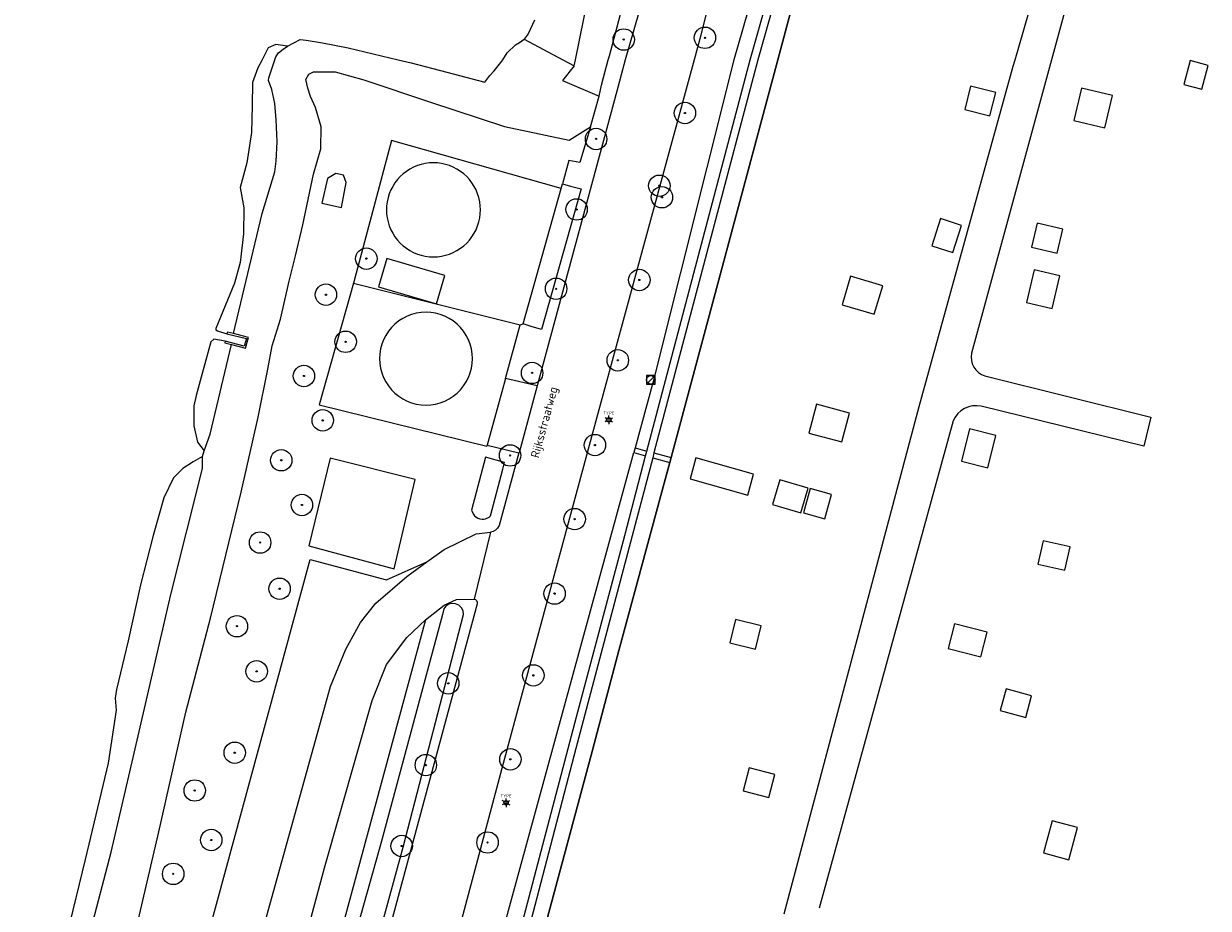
# Model space of a CAD drawing. Header units: metres. Extents: x 102000 to 105000, y 414600 to 420766.
# Tile 24 of 256: x 102563 to 102701, y 415701 to 415804. Entities that reach past the tile are written whole.
import ezdxf
from ezdxf.enums import TextEntityAlignment as Align

# ---------------------------------------------------------------- set-up
doc = ezdxf.new("R2010")
doc.units = ezdxf.units.M
doc.layers.get('0').update_dxf_attribs({"color": 8})
doc.styles.add('MtXpl_NLCS-ISO', font='NLCS-ISO.ttf')
doc.styles.add('NLCS-ISO', font='NLCS-ISO.ttf')

msp = doc.modelspace()

# ---------------------------------------------------------------- hatches: boundary and pattern name
at = {"ltscale": 0.1}
h = msp.add_hatch(color=256, dxfattribs=at)
edge = h.paths.add_edge_path()
edge.add_arc((102632.77, 415802.36), 0.075, 0, 360)
h = msp.add_hatch(color=256, dxfattribs=at)
edge = h.paths.add_edge_path()
edge.add_arc((102642.25, 415802.56), 0.075, 0, 360)
h = msp.add_hatch(color=256, dxfattribs=at)
edge = h.paths.add_edge_path()
edge.add_arc((102639.91, 415793.78), 0.075, 0, 360)
h = msp.add_hatch(color=256, dxfattribs=at)
edge = h.paths.add_edge_path()
edge.add_arc((102629.55, 415790.75), 0.075, 0, 360)
h = msp.add_hatch(color=256, dxfattribs=at)
edge = h.paths.add_edge_path()
edge.add_arc((102636.93, 415785.29), 0.075, 0, 360)
h = msp.add_hatch(color=256, dxfattribs=at)
edge = h.paths.add_edge_path()
edge.add_arc((102637.23, 415783.95), 0.075, 0, 360)
h = msp.add_hatch(color=256, dxfattribs=at)
edge = h.paths.add_edge_path()
edge.add_arc((102627.27, 415782.52), 0.075, 0, 360)
h = msp.add_hatch(color=256, dxfattribs=at)
edge = h.paths.add_edge_path()
edge.add_arc((102602.73, 415776.78), 0.075, 0, 360)
h = msp.add_hatch(color=256, dxfattribs=at)
edge = h.paths.add_edge_path()
edge.add_arc((102624.88, 415773.26), 0.075, 0, 360)
h = msp.add_hatch(color=256, dxfattribs=at)
edge = h.paths.add_edge_path()
edge.add_arc((102634.59, 415774.29), 0.075, 0, 360)
h = msp.add_hatch(color=256, dxfattribs=at)
edge = h.paths.add_edge_path()
edge.add_arc((102598.01, 415772.57), 0.075, 0, 360)
h = msp.add_hatch(color=256, dxfattribs=at)
edge = h.paths.add_edge_path()
edge.add_arc((102600.31, 415767.07), 0.075, 0, 360)
h = msp.add_hatch(color=256, dxfattribs=at)
edge = h.paths.add_edge_path()
edge.add_arc((102632.08, 415764.91), 0.075, 0, 360)
h = msp.add_hatch(color=256, dxfattribs=at)
edge = h.paths.add_edge_path()
edge.add_arc((102622.08, 415763.44), 0.075, 0, 360)
h = msp.add_hatch(color=256, dxfattribs=at)
edge = h.paths.add_edge_path()
edge.add_arc((102595.44, 415763.08), 0.075, 0, 360)
h = msp.add_hatch(color=256, dxfattribs=at)
edge = h.paths.add_edge_path()
edge.add_arc((102597.64, 415757.9), 0.075, 0, 360)
h = msp.add_hatch(color=256, dxfattribs=at)
edge = h.paths.add_edge_path()
edge.add_arc((102619.51, 415753.8), 0.075, 0, 360)
h = msp.add_hatch(color=256, dxfattribs=at)
edge = h.paths.add_edge_path()
edge.add_arc((102629.41, 415755.01), 0.075, 0, 360)
h = msp.add_hatch(color=256, dxfattribs=at)
edge = h.paths.add_edge_path()
edge.add_arc((102592.79, 415753.24), 0.075, 0, 360)
h = msp.add_hatch(color=256, dxfattribs=at)
edge = h.paths.add_edge_path()
edge.add_arc((102595.21, 415748.02), 0.075, 0, 360)
h = msp.add_hatch(color=256, dxfattribs=at)
edge = h.paths.add_edge_path()
edge.add_arc((102627.04, 415746.37), 0.075, 0, 360)
h = msp.add_hatch(color=256, dxfattribs=at)
edge = h.paths.add_edge_path()
edge.add_arc((102590.33, 415743.64), 0.075, 0, 360)
h = msp.add_hatch(color=256, dxfattribs=at)
edge = h.paths.add_edge_path()
edge.add_arc((102592.6, 415738.24), 0.075, 0, 360)
h = msp.add_hatch(color=256, dxfattribs=at)
edge = h.paths.add_edge_path()
edge.add_arc((102624.7, 415737.68), 0.075, 0, 360)
h = msp.add_hatch(color=256, dxfattribs=at)
edge = h.paths.add_edge_path()
edge.add_arc((102587.62, 415733.87), 0.075, 0, 360)
h = msp.add_hatch(color=256, dxfattribs=at)
edge = h.paths.add_edge_path()
edge.add_arc((102589.92, 415728.6), 0.075, 0, 360)
h = msp.add_hatch(color=256, dxfattribs=at)
edge = h.paths.add_edge_path()
edge.add_arc((102622.22, 415728.13), 0.075, 0, 360)
h = msp.add_hatch(color=256, dxfattribs=at)
edge = h.paths.add_edge_path()
edge.add_arc((102612.29, 415727.2), 0.075, 0, 360)
h = msp.add_hatch(color=256, dxfattribs=at)
edge = h.paths.add_edge_path()
edge.add_arc((102587.37, 415719.1), 0.075, 0, 360)
h = msp.add_hatch(color=256, dxfattribs=at)
edge = h.paths.add_edge_path()
edge.add_arc((102619.54, 415718.33), 0.075, 0, 360)
h = msp.add_hatch(color=256, dxfattribs=at)
edge = h.paths.add_edge_path()
edge.add_arc((102609.67, 415717.66), 0.075, 0, 360)
h = msp.add_hatch(color=256, dxfattribs=at)
edge = h.paths.add_edge_path()
edge.add_arc((102582.7, 415714.69), 0.075, 0, 360)
h = msp.add_hatch(color=256, dxfattribs=at)
edge = h.paths.add_edge_path()
edge.add_arc((102584.62, 415708.91), 0.075, 0, 360)
h = msp.add_hatch(color=256, dxfattribs=at)
edge = h.paths.add_edge_path()
edge.add_arc((102606.85, 415708.21), 0.075, 0, 360)
h = msp.add_hatch(color=256, dxfattribs=at)
edge = h.paths.add_edge_path()
edge.add_arc((102616.87, 415708.62), 0.075, 0, 360)
h = msp.add_hatch(color=256, dxfattribs=at)
edge = h.paths.add_edge_path()
edge.add_arc((102580.18, 415704.96), 0.075, 0, 360)

# ---------------------------------------------------------------- linework, layer by layer
for p, q in [((102649.66, 415834.47), (102641.76, 415802.86)), ((102678.46, 415800), (102688.59, 415835.13)), ((102691.59, 415832.57), (102682.71, 415800)), ((102647.52, 415800), (102653.4, 415820.6)), ((102654.29, 415820.63), (102648.41, 415800)), ((102650.1, 415815.45), (102645.61, 415800)), ((102627.14, 415800), (102630, 415814.09)), ((102636.72, 415813.05), (102632.93, 415800)), ((102650.75, 415800), (102653.79, 415811.43)), ((102653.79, 415811.43), (102650.75, 415800)), ((102631.09, 415800.45), (102632.76, 415806.63)), ((102622.34, 415804.61), (102621.62, 415803.03)), ((102593.51, 415801.59), (102595.01, 415802.35)), ((102595.01, 415802.35), (102595.72, 415802.28)), ((102595.72, 415802.28), (102597.59, 415801.97)), ((102620.61, 415802.02), (102621.16, 415802.41)), ((102621.62, 415803.03), (102621.16, 415802.41)), ((102621.16, 415802.41), (102625.68, 415800)), ((102641.76, 415802.86), (102640.98, 415800)), ((102591.27, 415801.38), (102590.55, 415800)), ((102592.16, 415801.79), (102591.27, 415801.38)), ((102593.51, 415801.59), (102592.16, 415801.79)), ((102592.17, 415800.32), (102592.48, 415800.79)), ((102592.48, 415800.79), (102593.02, 415801.23)), ((102593.02, 415801.23), (102593.51, 415801.59)), ((102597.59, 415801.97), (102600.61, 415801.39)), ((102600.61, 415801.39), (102606.43, 415800)), ((102618.65, 415800), (102619.18, 415800.8)), ((102619.18, 415800.8), (102620.15, 415801.75)), ((102620.15, 415801.75), (102620.61, 415802.02)), ((102590.55, 415800), (102590.06, 415799.05)), ((102591.36, 415797.9), (102592.06, 415800)), ((102592.06, 415800), (102592.17, 415800.32)), ((102606.43, 415800), (102607.95, 415799.64)), ((102607.95, 415799.64), (102612.12, 415798.55)), ((102617.63, 415798.69), (102618.44, 415799.67)), ((102618.44, 415799.67), (102618.65, 415800)), ((102625.68, 415800), (102627, 415799.3)), ((102627, 415799.3), (102627.14, 415800)), ((102640.98, 415800), (102629.62, 415758.29)), ((102630.4, 415797.92), (102630.97, 415800)), ((102630.97, 415800), (102631.09, 415800.45)), ((102632.93, 415800), (102631.95, 415796.35)), ((102635.48, 415754.32), (102647.52, 415800)), ((102645.61, 415800), (102636.21, 415762.42)), ((102648.41, 415800), (102636.29, 415754.1)), ((102650.75, 415800), (102638.3, 415753.55)), ((102638.3, 415753.55), (102650.75, 415800)), ((102682.71, 415800), (102673.37, 415765.76)), ((102678.24, 415799.24), (102678.46, 415800)), ((102698.88, 415799.9), (102698.13, 415797.12)), ((102701, 415799.33), (102698.88, 415799.9)), ((102590.06, 415799.05), (102589.42, 415797.33)), ((102595.67, 415797.71), (102596.02, 415798.32)), ((102596.02, 415798.32), (102596.57, 415798.57)), ((102596.57, 415798.57), (102599.09, 415798.58)), ((102599.09, 415798.58), (102602.45, 415797.66)), ((102612.12, 415798.55), (102616.57, 415797.37)), ((102616.57, 415797.37), (102617.15, 415798.17)), ((102617.15, 415798.17), (102617.63, 415798.69)), ((102627, 415799.3), (102625.64, 415797.57)), ((102667.24, 415759.51), (102678.24, 415799.24)), ((102700.25, 415796.55), (102701, 415799.33)), ((102589.42, 415797.33), (102589.4, 415794.66)), ((102591.32, 415797.56), (102591.36, 415797.9)), ((102591.69, 415796.53), (102591.32, 415797.56)), ((102595.91, 415796.67), (102595.67, 415797.71)), ((102596.21, 415795.69), (102595.91, 415796.67)), ((102602.45, 415797.66), (102610.2, 415795.06)), ((102625.64, 415797.57), (102629.9, 415795.75)), ((102629.9, 415795.75), (102630.16, 415797.02)), ((102630.16, 415797.02), (102630.4, 415797.92)), ((102673.26, 415796.91), (102672.57, 415794.19)), ((102676.19, 415796.16), (102673.26, 415796.91)), ((102686.2, 415796.68), (102685.3, 415792.92)), ((102689.82, 415795.81), (102686.2, 415796.68)), ((102698.13, 415797.12), (102700.25, 415796.55)), ((102592.05, 415794.88), (102591.69, 415796.53)), ((102596.79, 415794.43), (102596.21, 415795.69)), ((102631.95, 415796.35), (102622.67, 415761.93)), ((102628.88, 415792.15), (102629.9, 415795.75)), ((102675.49, 415793.44), (102676.19, 415796.16)), ((102688.92, 415792.05), (102689.82, 415795.81)), ((102589.4, 415794.66), (102589.31, 415791.49)), ((102592.22, 415792.99), (102592.05, 415794.88)), ((102597.45, 415792.17), (102596.79, 415794.43)), ((102610.2, 415795.06), (102618.86, 415792.21)), ((102672.57, 415794.19), (102675.49, 415793.44)), ((102592.32, 415790.4), (102592.22, 415792.99)), ((102685.3, 415792.92), (102688.92, 415792.05)), ((102589.31, 415791.49), (102588.77, 415787.98)), ((102597.4, 415789.61), (102597.45, 415792.17)), ((102618.86, 415792.21), (102626.39, 415790.62)), ((102626.39, 415790.62), (102628.88, 415792.15)), ((102628.88, 415792.15), (102627.64, 415787.99)), ((102592.19, 415788.14), (102592.32, 415790.4)), ((102605.66, 415790.57), (102601.21, 415773.92)), ((102625.47, 415784.98), (102605.66, 415790.57)), ((102596.54, 415786.64), (102597.4, 415789.61)), ((102588.77, 415787.98), (102587.99, 415785.1)), ((102590.57, 415782.04), (102592.03, 415786.93)), ((102592.03, 415786.93), (102592.19, 415788.14)), ((102607.41, 415786.97), (102607.03, 415786.68)), ((102607.82, 415787.23), (102607.41, 415786.97)), ((102608.24, 415787.45), (102607.82, 415787.23)), ((102608.68, 415787.64), (102608.24, 415787.45)), ((102609.14, 415787.78), (102608.68, 415787.64)), ((102609.61, 415787.88), (102609.14, 415787.78)), ((102610.08, 415787.95), (102609.61, 415787.88)), ((102610.56, 415787.97), (102610.08, 415787.95)), ((102611.04, 415787.95), (102610.56, 415787.97)), ((102611.51, 415787.88), (102611.04, 415787.95)), ((102611.98, 415787.78), (102611.51, 415787.88)), ((102612.44, 415787.64), (102611.98, 415787.78)), ((102612.88, 415787.45), (102612.44, 415787.64)), ((102613.3, 415787.23), (102612.88, 415787.45)), ((102613.71, 415786.97), (102613.3, 415787.23)), ((102614.09, 415786.68), (102613.71, 415786.97)), ((102626.37, 415788.23), (102625.62, 415785.5)), ((102627.64, 415787.99), (102626.37, 415788.23)), ((102627.64, 415787.99), (102626.37, 415788.23)), ((102595.31, 415780.72), (102596.54, 415786.64)), ((102598.2, 415786.15), (102597.53, 415783.26)), ((102599.18, 415786.73), (102598.2, 415786.15)), ((102600.07, 415786.51), (102599.18, 415786.73)), ((102599.83, 415782.76), (102600.38, 415785.67)), ((102600.38, 415785.67), (102600.07, 415786.51)), ((102606.07, 415785.63), (102605.81, 415785.22)), ((102606.36, 415786.01), (102606.07, 415785.63)), ((102606.68, 415786.36), (102606.36, 415786.01)), ((102607.03, 415786.68), (102606.68, 415786.36)), ((102614.44, 415786.36), (102614.09, 415786.68)), ((102614.76, 415786.01), (102614.44, 415786.36)), ((102615.05, 415785.63), (102614.76, 415786.01)), ((102615.31, 415785.22), (102615.05, 415785.63)), ((102587.99, 415785.1), (102588.42, 415782.71)), ((102605.4, 415784.36), (102605.26, 415783.9)), ((102605.59, 415784.8), (102605.4, 415784.36)), ((102605.81, 415785.22), (102605.59, 415784.8)), ((102615.53, 415784.8), (102615.31, 415785.22)), ((102615.71, 415784.36), (102615.53, 415784.8)), ((102615.86, 415783.9), (102615.71, 415784.36)), ((102621.05, 415769.15), (102625.47, 415784.98)), ((102627.81, 415784.92), (102623.16, 415768.51)), ((102625.47, 415784.98), (102625.62, 415785.5)), ((102625.62, 415785.5), (102626.57, 415785.25)), ((102626.57, 415785.25), (102627.81, 415784.92)), ((102597.53, 415783.26), (102599.83, 415782.76)), ((102605.09, 415782.96), (102605.07, 415782.48)), ((102605.16, 415783.43), (102605.09, 415782.96)), ((102605.26, 415783.9), (102605.16, 415783.43)), ((102615.96, 415783.43), (102615.86, 415783.9)), ((102616.02, 415782.96), (102615.96, 415783.43)), ((102616.05, 415782.48), (102616.02, 415782.96)), ((102587.23, 415768.03), (102590.57, 415782.04)), ((102588.42, 415782.71), (102588.39, 415779.69)), ((102605.07, 415782.48), (102605.09, 415782)), ((102605.09, 415782), (102605.16, 415781.53)), ((102605.16, 415781.53), (102605.26, 415781.06)), ((102615.86, 415781.06), (102615.96, 415781.53)), ((102615.96, 415781.53), (102616.02, 415782)), ((102616.02, 415782), (102616.05, 415782.48)), ((102669.76, 415781.45), (102668.72, 415778.28)), ((102672.21, 415780.65), (102669.76, 415781.45)), ((102594.45, 415777.09), (102595.31, 415780.72)), ((102605.26, 415781.06), (102605.4, 415780.6)), ((102605.4, 415780.6), (102605.59, 415780.16)), ((102605.59, 415780.16), (102605.81, 415779.74)), ((102615.31, 415779.74), (102615.53, 415780.16)), ((102615.53, 415780.16), (102615.71, 415780.6)), ((102615.71, 415780.6), (102615.86, 415781.06)), ((102671.18, 415777.48), (102672.21, 415780.65)), ((102681.04, 415780.94), (102680.37, 415778.13)), ((102684.02, 415780.23), (102681.04, 415780.94)), ((102683.36, 415777.42), (102684.02, 415780.23)), ((102588.39, 415779.69), (102588, 415776.33)), ((102605.81, 415779.74), (102606.07, 415779.33)), ((102606.07, 415779.33), (102606.36, 415778.95)), ((102606.36, 415778.95), (102606.68, 415778.6)), ((102614.44, 415778.6), (102614.76, 415778.95)), ((102614.76, 415778.95), (102615.05, 415779.33)), ((102615.05, 415779.33), (102615.31, 415779.74)), ((102606.68, 415778.6), (102607.03, 415778.28)), ((102607.03, 415778.28), (102607.41, 415777.99)), ((102607.41, 415777.99), (102607.82, 415777.73)), ((102607.82, 415777.73), (102608.24, 415777.51)), ((102608.24, 415777.51), (102608.68, 415777.32)), ((102608.68, 415777.32), (102609.14, 415777.18)), ((102611.98, 415777.18), (102612.44, 415777.32)), ((102612.44, 415777.32), (102612.88, 415777.51)), ((102612.88, 415777.51), (102613.3, 415777.73)), ((102613.3, 415777.73), (102613.71, 415777.99)), ((102613.71, 415777.99), (102614.09, 415778.28)), ((102614.09, 415778.28), (102614.44, 415778.6)), ((102668.72, 415778.28), (102671.18, 415777.48)), ((102680.37, 415778.13), (102683.36, 415777.42)), ((102588, 415776.33), (102587.32, 415773.92)), ((102593.72, 415774.16), (102594.45, 415777.09)), ((102605.11, 415776.78), (102604.15, 415773.49)), ((102611.88, 415774.82), (102605.11, 415776.78)), ((102609.14, 415777.18), (102609.61, 415777.08)), ((102609.61, 415777.08), (102610.08, 415777.01)), ((102610.08, 415777.01), (102610.56, 415776.99)), ((102610.56, 415776.99), (102611.04, 415777.01)), ((102611.04, 415777.01), (102611.51, 415777.08)), ((102611.51, 415777.08), (102611.98, 415777.18)), ((102610.93, 415771.52), (102611.88, 415774.82)), ((102659.25, 415774.72), (102658.27, 415771.38)), ((102663, 415773.62), (102659.25, 415774.72)), ((102680.66, 415775.48), (102679.77, 415771.66)), ((102683.68, 415774.78), (102680.66, 415775.48)), ((102682.79, 415770.96), (102683.68, 415774.78)), ((102587.32, 415773.92), (102585.14, 415768.63)), ((102592.7, 415769.7), (102593.72, 415774.16)), ((102601.21, 415773.92), (102597.21, 415759.72)), ((102601.21, 415773.92), (102620.69, 415769.05)), ((102604.15, 415773.49), (102610.93, 415771.52)), ((102662.02, 415770.28), (102663, 415773.62)), ((102608.56, 415770.41), (102608.01, 415770.27)), ((102609.12, 415770.5), (102608.56, 415770.41)), ((102609.69, 415770.53), (102609.12, 415770.5)), ((102610.25, 415770.5), (102609.69, 415770.53)), ((102610.81, 415770.41), (102610.25, 415770.5)), ((102611.36, 415770.27), (102610.81, 415770.41)), ((102658.27, 415771.38), (102662.02, 415770.28)), ((102679.77, 415771.66), (102682.79, 415770.96)), ((102591.72, 415766.62), (102592.7, 415769.7)), ((102606.06, 415769.14), (102605.65, 415768.74)), ((102606.5, 415769.5), (102606.06, 415769.14)), ((102606.97, 415769.81), (102606.5, 415769.5)), ((102607.48, 415770.06), (102606.97, 415769.81)), ((102608.01, 415770.27), (102607.48, 415770.06)), ((102611.89, 415770.06), (102611.36, 415770.27)), ((102612.4, 415769.81), (102611.89, 415770.06)), ((102612.87, 415769.5), (102612.4, 415769.81)), ((102613.32, 415769.14), (102612.87, 415769.5)), ((102613.72, 415768.74), (102613.32, 415769.14)), ((102618.96, 415762.78), (102620.69, 415769.05)), ((102620.69, 415769.05), (102621.05, 415769.15)), ((102621.98, 415768.87), (102621.05, 415769.15)), ((102585.14, 415768.63), (102585.16, 415768.48)), ((102585.16, 415768.48), (102585.34, 415768.35)), ((102585.34, 415768.35), (102586.46, 415768.02)), ((102586.51, 415768.21), (102586.46, 415768.02)), ((102586.46, 415768.02), (102588.73, 415767.45)), ((102587.23, 415768.03), (102586.51, 415768.21)), ((102588.99, 415767.59), (102587.23, 415768.03)), ((102588.62, 415766.34), (102588.99, 415767.59)), ((102604.99, 415767.82), (102604.73, 415767.32)), ((102605.3, 415768.3), (102604.99, 415767.82)), ((102605.65, 415768.74), (102605.3, 415768.3)), ((102614.07, 415768.3), (102613.72, 415768.74)), ((102614.38, 415767.82), (102614.07, 415768.3)), ((102614.64, 415767.32), (102614.38, 415767.82)), ((102623.16, 415768.51), (102621.98, 415768.87)), ((102584.57, 415767.07), (102582.85, 415760.81)), ((102584.51, 415756.27), (102587, 415766.75)), ((102584.93, 415767.38), (102584.57, 415767.07)), ((102586.25, 415767.15), (102584.93, 415767.38)), ((102586.25, 415767.15), (102586.2, 415766.96)), ((102586.2, 415766.96), (102587, 415766.75)), ((102588.47, 415766.58), (102586.25, 415767.15)), ((102587, 415766.75), (102588.62, 415766.34)), ((102588.73, 415767.45), (102588.47, 415766.58)), ((102591.23, 415763.89), (102591.72, 415766.62)), ((102604.38, 415766.24), (102604.29, 415765.68)), ((102604.53, 415766.78), (102604.38, 415766.24)), ((102604.73, 415767.32), (102604.53, 415766.78)), ((102614.85, 415766.78), (102614.64, 415767.32)), ((102614.99, 415766.24), (102614.85, 415766.78)), ((102615.08, 415765.68), (102614.99, 415766.24)), ((102604.29, 415765.68), (102604.26, 415765.11)), ((102604.26, 415765.11), (102604.29, 415764.54)), ((102615.11, 415765.11), (102615.08, 415765.68)), ((102615.08, 415764.54), (102615.11, 415765.11)), ((102590.09, 415758.28), (102591.23, 415763.89)), ((102604.29, 415764.54), (102604.38, 415763.98)), ((102604.38, 415763.98), (102604.53, 415763.43)), ((102604.53, 415763.43), (102604.73, 415762.9)), ((102614.64, 415762.9), (102614.85, 415763.43)), ((102614.85, 415763.43), (102614.99, 415763.98)), ((102614.99, 415763.98), (102615.08, 415764.54)), ((102604.73, 415762.9), (102604.99, 415762.4)), ((102604.99, 415762.4), (102605.3, 415761.92)), ((102614.07, 415761.92), (102614.38, 415762.4)), ((102614.38, 415762.4), (102614.64, 415762.9)), ((102618.96, 415762.78), (102616.83, 415755.01)), ((102622.67, 415761.93), (102618.96, 415762.78)), ((102636.21, 415762.42), (102634.1, 415754.7)), ((102635.57, 415762.29), (102636.27, 415762.99)), ((102674.92, 415763.09), (102694.28, 415758.29)), ((102582.85, 415760.81), (102582.59, 415759.6)), ((102605.3, 415761.92), (102605.65, 415761.48)), ((102605.65, 415761.48), (102606.06, 415761.08)), ((102606.06, 415761.08), (102606.5, 415760.72)), ((102606.5, 415760.72), (102606.97, 415760.41)), ((102612.4, 415760.41), (102612.87, 415760.72)), ((102612.87, 415760.72), (102613.32, 415761.08)), ((102613.32, 415761.08), (102613.72, 415761.48)), ((102613.72, 415761.48), (102614.07, 415761.92)), ((102622.67, 415761.93), (102620.58, 415754.1)), ((102582.59, 415759.6), (102582.59, 415757.28)), ((102597.21, 415759.72), (102616.8, 415754.9)), ((102606.97, 415760.41), (102607.48, 415760.15)), ((102607.48, 415760.15), (102608.01, 415759.95)), ((102608.01, 415759.95), (102608.56, 415759.8)), ((102608.56, 415759.8), (102609.12, 415759.71)), ((102609.12, 415759.71), (102609.69, 415759.68)), ((102609.69, 415759.68), (102610.25, 415759.71)), ((102610.25, 415759.71), (102610.81, 415759.8)), ((102610.81, 415759.8), (102611.36, 415759.95)), ((102611.36, 415759.95), (102611.89, 415760.15)), ((102611.89, 415760.15), (102612.4, 415760.41)), ((102651.49, 415700.3), (102667.24, 415759.51)), ((102655.27, 415759.78), (102654.37, 415756.42)), ((102659.13, 415758.75), (102655.27, 415759.78)), ((102693.48, 415754.88), (102674.51, 415759.54)), ((102588.13, 415749.53), (102590.09, 415758.28)), ((102629.62, 415758.29), (102618.87, 415718.42)), ((102630.8, 415758.06), (102631.26, 415758.06)), ((102658.24, 415755.39), (102659.13, 415758.75)), ((102694.28, 415758.29), (102693.48, 415754.88)), ((102582.59, 415757.28), (102583.02, 415755.36)), ((102630.8, 415757.86), (102631.26, 415757.86)), ((102671.21, 415757.83), (102655.57, 415700.94)), ((102673.13, 415756.91), (102672.18, 415753.14)), ((102676.2, 415756.14), (102673.13, 415756.91)), ((102583.02, 415755.36), (102583.78, 415754.36)), ((102583.78, 415754.36), (102584.51, 415756.27)), ((102654.37, 415756.42), (102658.24, 415755.39)), ((102675.25, 415752.36), (102676.2, 415756.14)), ((102583.61, 415753.69), (102583.78, 415754.36)), ((102616.8, 415754.9), (102616.83, 415755.01)), ((102616.83, 415755.01), (102620.53, 415754.11)), ((102618.21, 415696.69), (102633.94, 415754.14)), ((102620.53, 415754.11), (102618.23, 415745.63)), ((102620.58, 415754.1), (102620.53, 415754.11)), ((102632.88, 415744.46), (102635.33, 415753.76)), ((102634.1, 415754.7), (102633.94, 415754.14)), ((102633.94, 415754.14), (102635.33, 415753.76)), ((102634.1, 415754.7), (102635.48, 415754.32)), ((102635.33, 415753.76), (102635.48, 415754.32)), ((102636.29, 415754.1), (102636.15, 415753.54)), ((102636.29, 415754.1), (102638.3, 415753.55)), ((102582.5, 415753.05), (102581.31, 415752.28)), ((102583.61, 415753.69), (102582.5, 415753.05)), ((102583.6, 415752.28), (102583.61, 415753.69)), ((102598.5, 415753.48), (102596.02, 415743.27)), ((102608.43, 415750.99), (102598.5, 415753.48)), ((102616.64, 415753.6), (102615.02, 415747.4)), ((102618.85, 415752.97), (102616.64, 415753.6)), ((102618.65, 415752.22), (102618.85, 415752.97)), ((102636.15, 415753.54), (102627.18, 415719.58)), ((102636.15, 415753.54), (102638.15, 415752.99)), ((102637.61, 415750.98), (102638.15, 415752.99)), ((102638.15, 415752.99), (102637.61, 415750.98)), ((102638.3, 415753.55), (102638.15, 415752.99)), ((102638.15, 415752.99), (102638.3, 415753.55)), ((102641.2, 415753.51), (102640.51, 415751.09)), ((102647.93, 415751.6), (102641.2, 415753.51)), ((102672.18, 415753.14), (102675.25, 415752.36)), ((102580.21, 415751.19), (102579.07, 415748.86)), ((102579.92, 415737.59), (102583.6, 415752.28)), ((102581.31, 415752.28), (102580.21, 415751.19)), ((102605.98, 415740.58), (102608.43, 415750.99)), ((102617.23, 415746.74), (102618.65, 415752.22)), ((102632.21, 415731.05), (102637.61, 415750.98)), ((102637.61, 415750.98), (102632.21, 415731.05)), ((102640.51, 415751.09), (102647.24, 415749.17)), ((102647.24, 415749.17), (102647.93, 415751.6)), ((102651.01, 415750.96), (102650.15, 415748.07)), ((102654.3, 415749.98), (102651.01, 415750.96)), ((102653.45, 415747.09), (102654.3, 415749.98)), ((102654.54, 415749.93), (102653.77, 415747.09)), ((102657.02, 415749.25), (102654.54, 415749.93)), ((102579.07, 415748.86), (102577.85, 415744.45)), ((102584.52, 415734.82), (102588.13, 415749.53)), ((102656.25, 415746.41), (102657.02, 415749.25)), ((102615.02, 415747.4), (102615.19, 415746.98)), ((102615.19, 415746.98), (102615.36, 415746.76)), ((102650.15, 415748.07), (102653.45, 415747.09)), ((102653.77, 415747.09), (102656.25, 415746.41)), ((102615.36, 415746.76), (102615.73, 415746.49)), ((102615.73, 415746.49), (102615.99, 415746.4)), ((102615.99, 415746.4), (102616.24, 415746.38)), ((102616.24, 415746.38), (102616.45, 415746.37)), ((102616.45, 415746.37), (102616.65, 415746.41)), ((102616.65, 415746.41), (102617.07, 415746.6)), ((102617.07, 415746.6), (102617.23, 415746.74)), ((102618.23, 415745.63), (102618.05, 415745.32)), ((102577.85, 415744.45), (102576.35, 415738.71)), ((102611.82, 415742.84), (102615.53, 415744.64)), ((102617.23, 415744.86), (102615.3, 415737.04)), ((102615.53, 415744.64), (102617.23, 415744.86)), ((102617.53, 415744.93), (102617.23, 415744.86)), ((102617.8, 415745.08), (102617.53, 415744.93)), ((102618.05, 415745.32), (102617.8, 415745.08)), ((102627.25, 415723.29), (102632.88, 415744.46)), ((102596.02, 415743.27), (102605.98, 415740.58)), ((102609.79, 415741.38), (102611.82, 415742.84)), ((102681.73, 415743.85), (102681.1, 415741.13)), ((102684.89, 415743.12), (102681.73, 415743.85)), ((102684.26, 415740.41), (102684.89, 415743.12)), ((102562.73, 415618.71), (102596.15, 415741.64)), ((102596.15, 415741.64), (102605.06, 415739.28)), ((102605.06, 415739.28), (102609.79, 415741.38)), ((102607.44, 415739.68), (102609.79, 415741.38)), ((102681.1, 415741.13), (102684.26, 415740.41)), ((102576.35, 415738.71), (102574.91, 415732.16)), ((102603.85, 415736.57), (102607.44, 415739.68)), ((102575.51, 415718.54), (102579.92, 415737.59)), ((102602.06, 415734.3), (102603.85, 415736.57)), ((102615.68, 415736.5), (102602.66, 415688.42)), ((102609.62, 415734.62), (102611.8, 415736.33)), ((102611.78, 415735.91), (102611.6, 415735.22)), ((102611.99, 415736.19), (102611.78, 415735.91)), ((102611.8, 415736.33), (102613.25, 415736.99)), ((102612.36, 415736.44), (102611.99, 415736.19)), ((102612.7, 415736.53), (102612.36, 415736.44)), ((102613.14, 415736.5), (102612.7, 415736.53)), ((102613.52, 415736.33), (102613.14, 415736.5)), ((102613.25, 415736.99), (102615.3, 415737.04)), ((102613.83, 415736.03), (102613.52, 415736.33)), ((102614.01, 415735.66), (102613.83, 415736.03)), ((102615.3, 415737.04), (102615.46, 415736.98)), ((102615.46, 415736.98), (102615.59, 415736.86)), ((102615.59, 415736.86), (102615.67, 415736.69)), ((102615.67, 415736.69), (102615.68, 415736.5)), ((102581.67, 415723.85), (102584.52, 415734.82)), ((102609.62, 415734.62), (102597.44, 415689.69)), ((102611.6, 415735.22), (102604.48, 415708.78)), ((102607.02, 415708.07), (102614.05, 415735.22)), ((102607.44, 415732.57), (102609.62, 415734.62)), ((102614.05, 415735.22), (102614.01, 415735.66)), ((102645.82, 415734.66), (102645.15, 415731.93)), ((102648.83, 415733.92), (102645.82, 415734.66)), ((102600.34, 415731.19), (102602.06, 415734.3)), ((102648.16, 415731.19), (102648.83, 415733.92)), ((102671.37, 415734.16), (102670.63, 415731.27)), ((102675.18, 415733.19), (102671.37, 415734.16)), ((102674.44, 415730.29), (102675.18, 415733.19)), ((102574.91, 415732.16), (102573.57, 415726.47)), ((102605.06, 415729.4), (102607.44, 415732.57)), ((102645.15, 415731.93), (102648.16, 415731.19)), ((102598.54, 415726.85), (102600.34, 415731.19)), ((102629.14, 415719.39), (102632.21, 415731.05)), ((102632.21, 415731.05), (102629.14, 415719.39)), ((102670.63, 415731.27), (102674.44, 415730.29)), ((102603.41, 415725.19), (102605.06, 415729.4)), ((102568.18, 415617.58), (102598.54, 415726.85)), ((102573.57, 415726.47), (102573.42, 415725.46)), ((102677.39, 415726.54), (102676.72, 415724.03)), ((102680.38, 415725.75), (102677.39, 415726.54)), ((102573.42, 415725.46), (102573.52, 415724.07)), ((102597.85, 415705.68), (102603.41, 415725.19)), ((102679.71, 415723.23), (102680.38, 415725.75)), ((102573.52, 415724.07), (102572.6, 415717.9)), ((102578.51, 415709.88), (102581.67, 415723.85)), ((102676.72, 415724.03), (102679.71, 415723.23)), ((102617.01, 415684.45), (102627.25, 415723.29)), ((102627.18, 415719.58), (102614.95, 415672.92)), ((102619.04, 415682), (102629.14, 415719.39)), ((102629.14, 415719.39), (102619.04, 415682)), ((102572.6, 415717.9), (102569.91, 415706.63)), ((102572.96, 415707.5), (102575.51, 415718.54)), ((102618.87, 415718.42), (102611.1, 415689.41)), ((102647.41, 415717.34), (102646.73, 415714.66)), ((102650.41, 415716.57), (102647.41, 415717.34)), ((102649.72, 415713.89), (102650.41, 415716.57)), ((102646.73, 415714.66), (102649.72, 415713.89)), ((102618.8, 415713.36), (102619.26, 415713.36)), ((102618.8, 415713.16), (102619.26, 415713.16)), ((102682.77, 415711.16), (102681.76, 415707.4)), ((102685.73, 415710.37), (102682.77, 415711.16)), ((102574.6, 415693.22), (102578.51, 415709.88)), ((102684.72, 415706.61), (102685.73, 415710.37)), ((102604.48, 415708.78), (102599.08, 415689.47)), ((102569.99, 415696.22), (102572.96, 415707.5)), ((102601.7, 415688.65), (102607.02, 415708.07)), ((102681.76, 415707.4), (102684.72, 415706.61)), ((102569.91, 415706.63), (102567.74, 415697.68)), ((102583.92, 415654.09), (102597.85, 415705.68))]:
    msp.add_line(p, q)
at = {"lineweight": -3}
for p, q in [((102636.42, 415763.14), (102635.42, 415763.14)), ((102635.42, 415763.14), (102635.42, 415762.14)), ((102635.42, 415762.14), (102636.42, 415762.14)), ((102636.42, 415762.14), (102636.42, 415763.14))]:
    msp.add_line(p, q, dxfattribs=at)
at = {"ltscale": 0.1}
for p, q in [((102630.81, 415758.09), (102630.59, 415758.21)), ((102631.03, 415758.21), (102631.03, 415758.47)), ((102631.25, 415758.09), (102631.47, 415758.21)), ((102630.81, 415757.83), (102630.59, 415757.71)), ((102631.03, 415757.71), (102631.03, 415757.45)), ((102631.25, 415757.83), (102631.47, 415757.71)), ((102619.03, 415713.51), (102619.03, 415713.77)), ((102618.81, 415713.39), (102618.59, 415713.51)), ((102618.81, 415713.13), (102618.59, 415713.01)), ((102619.03, 415713.01), (102619.03, 415712.75)), ((102619.25, 415713.39), (102619.47, 415713.51)), ((102619.25, 415713.13), (102619.47, 415713.01))]:
    msp.add_line(p, q, dxfattribs=at)
for centre, radius in [((102632.77, 415802.36), 1.25), ((102642.25, 415802.56), 1.25), ((102632.77, 415802.36), 0.0225), ((102642.25, 415802.56), 0.0225), ((102639.91, 415793.78), 1.25), ((102639.91, 415793.78), 0.0225), ((102629.55, 415790.75), 1.25), ((102629.55, 415790.75), 0.0225), ((102636.93, 415785.29), 1.25), ((102637.23, 415783.95), 1.25), ((102636.93, 415785.29), 0.0225), ((102627.27, 415782.52), 1.25), ((102637.23, 415783.95), 0.0225), ((102627.27, 415782.52), 0.0225), ((102602.73, 415776.78), 1.25), ((102602.73, 415776.78), 0.0225), ((102624.88, 415773.26), 1.25), ((102634.59, 415774.29), 1.25), ((102598.01, 415772.57), 1.25), ((102624.88, 415773.26), 0.0225), ((102634.59, 415774.29), 0.0225), ((102598.01, 415772.57), 0.0225), ((102600.31, 415767.07), 1.25), ((102600.31, 415767.07), 0.0225), ((102632.08, 415764.91), 1.25), ((102632.08, 415764.91), 0.0225), ((102595.44, 415763.08), 1.25), ((102622.08, 415763.44), 1.25), ((102622.08, 415763.44), 0.0225), ((102595.44, 415763.08), 0.0225), ((102597.64, 415757.9), 1.25), ((102597.64, 415757.9), 0.0225), ((102629.41, 415755.01), 1.25), ((102592.79, 415753.24), 1.25), ((102619.51, 415753.8), 1.25), ((102619.51, 415753.8), 0.0225), ((102629.41, 415755.01), 0.0225), ((102592.79, 415753.24), 0.0225), ((102595.21, 415748.02), 1.25), ((102595.21, 415748.02), 0.0225), ((102627.04, 415746.37), 1.25), ((102627.04, 415746.37), 0.0225), ((102590.33, 415743.64), 1.25), ((102590.33, 415743.64), 0.0225), ((102592.6, 415738.24), 1.25), ((102624.7, 415737.68), 1.25), ((102592.6, 415738.24), 0.0225), ((102624.7, 415737.68), 0.0225), ((102587.62, 415733.87), 1.25), ((102587.62, 415733.87), 0.0225), ((102589.92, 415728.6), 1.25), ((102622.22, 415728.13), 1.25), ((102589.92, 415728.6), 0.0225), ((102612.29, 415727.2), 1.25), ((102622.22, 415728.13), 0.0225), ((102612.29, 415727.2), 0.0225), ((102587.37, 415719.1), 1.25), ((102619.54, 415718.33), 1.25), ((102587.37, 415719.1), 0.0225), ((102609.67, 415717.66), 1.25), ((102619.54, 415718.33), 0.0225), ((102609.67, 415717.66), 0.0225), ((102582.7, 415714.69), 1.25), ((102582.7, 415714.69), 0.0225), ((102584.62, 415708.91), 1.25), ((102616.87, 415708.62), 1.25), ((102584.62, 415708.91), 0.0225), ((102606.85, 415708.21), 1.25), ((102606.85, 415708.21), 0.0225), ((102616.87, 415708.62), 0.0225), ((102580.18, 415704.96), 1.25), ((102580.18, 415704.96), 0.0225)]:
    msp.add_circle(centre, radius)
for centre, radius in [((102632.77, 415802.36), 0.075), ((102642.25, 415802.56), 0.075), ((102639.91, 415793.78), 0.075), ((102629.55, 415790.75), 0.075), ((102636.93, 415785.29), 0.075), ((102637.23, 415783.95), 0.075), ((102627.27, 415782.52), 0.075), ((102602.73, 415776.78), 0.075), ((102624.88, 415773.26), 0.075), ((102634.59, 415774.29), 0.075), ((102598.01, 415772.57), 0.075), ((102600.31, 415767.07), 0.075), ((102632.08, 415764.91), 0.075), ((102622.08, 415763.44), 0.075), ((102595.44, 415763.08), 0.075), ((102597.64, 415757.9), 0.075), ((102631.03, 415757.96), 0.253), ((102619.51, 415753.8), 0.075), ((102629.41, 415755.01), 0.075), ((102592.79, 415753.24), 0.075), ((102595.21, 415748.02), 0.075), ((102627.04, 415746.37), 0.075), ((102590.33, 415743.64), 0.075), ((102592.6, 415738.24), 0.075), ((102624.7, 415737.68), 0.075), ((102587.62, 415733.87), 0.075), ((102589.92, 415728.6), 0.075), ((102622.22, 415728.13), 0.075), ((102612.29, 415727.2), 0.075), ((102587.37, 415719.1), 0.075), ((102619.54, 415718.33), 0.075), ((102609.67, 415717.66), 0.075), ((102582.7, 415714.69), 0.075), ((102619.03, 415713.26), 0.253), ((102584.62, 415708.91), 0.075), ((102606.85, 415708.21), 0.075), ((102616.87, 415708.62), 0.075), ((102580.18, 415704.96), 0.075)]:
    msp.add_circle(centre, radius, dxfattribs=at)
at = {"lineweight": -3}
msp.add_circle((102635.92, 415762.64), 0.5, dxfattribs=at)
for centre, radius, start, end in [((102675.6, 415765.27), 2.28, 167.5699, 252.5283), ((102673.87, 415756.73), 2.88, 77.1983, 157.5439)]:
    msp.add_arc(centre, radius, start, end)

# ---------------------------------------------------------------- texts
at = {"style": 'MtXpl_NLCS-ISO'}
msp.add_text('Rijksstraatweg', height=1, rotation=74.8655, dxfattribs=at).set_placement((102622.85, 415753.44))
at = {"style": 'NLCS-ISO'}
for p in [(102631.03, 415758.47), (102619.03, 415713.77)]:
    msp.add_attdef('TYPE', text='', height=0.36, dxfattribs=at).set_placement(p, align=Align.BOTTOM_CENTER)

doc.saveas('drawing.dxf')
